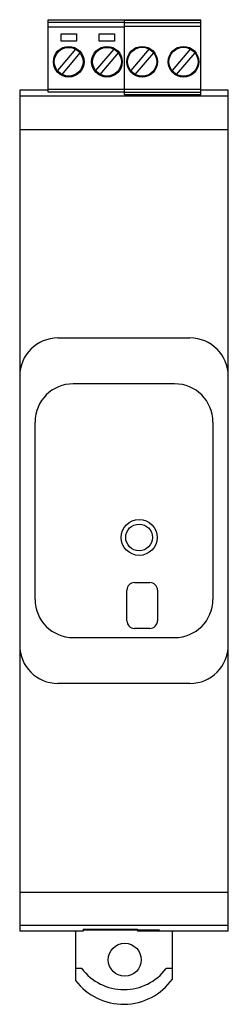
# Model space of a CAD drawing. Header units: millimetres. Extents: x 41 to 69, y 11 to 140.
import ezdxf

# ---------------------------------------------------------------- set-up
doc = ezdxf.new("R2010")
doc.units = ezdxf.units.MM
doc.header["$LTSCALE"] = 9.876084
doc.layers.add('00_COMPONENTS', color=7, linetype='CONTINUOUS')

msp = doc.modelspace()

# ---------------------------------------------------------------- linework, layer by layer
at = {"layer": '00_COMPONENTS', "color": 7, "linetype": 'Continuous'}
for p, q in [((45.03, 130.25), (45.03, 139.73)), ((45.03, 139.73), (65.01, 139.73)), ((45.03, 139.43), (55.01, 139.43)), ((55.01, 129.91), (55.01, 139.66)), ((55.01, 139.66), (65.01, 139.66)), ((55.01, 139.36), (65.01, 139.36)), ((65.01, 129.91), (65.01, 139.73)), ((45.03, 138.8), (55.01, 138.8)), ((55.01, 138.88), (65.01, 138.88)), ((46.73, 136.9), (46.73, 137.9)), ((46.73, 137.9), (48.73, 137.9)), ((48.73, 136.9), (46.73, 136.9)), ((48.73, 137.9), (48.73, 136.9)), ((51.73, 136.9), (51.73, 137.9)), ((51.73, 137.9), (53.73, 137.9)), ((53.73, 136.9), (51.73, 136.9)), ((53.73, 137.9), (53.73, 136.9)), ((48.61, 135.89), (46.25, 133.09)), ((46.86, 132.57), (49.22, 135.38)), ((53.61, 135.89), (51.25, 133.09)), ((51.86, 132.57), (54.22, 135.38)), ((58.23, 135.91), (55.83, 133.08)), ((56.43, 132.56), (58.84, 135.39)), ((63.63, 135.91), (61.23, 133.08)), ((61.83, 132.56), (64.24, 135.39)), ((41.33, 130.51), (41.33, 20.43)), ((45.03, 130.51), (41.33, 130.51)), ((45.03, 130.63), (65.01, 130.63)), ((55.01, 130.25), (45.03, 130.25)), ((55.01, 130.26), (65.01, 130.26)), ((68.57, 130.51), (65.01, 130.51)), ((68.57, 20.43), (68.57, 130.51)), ((41.33, 129.76), (68.57, 129.76)), ((65.01, 129.91), (55.01, 129.91)), ((41.33, 125.34), (68.57, 125.34)), ((46.33, 98.07), (63.57, 98.07)), ((61.57, 92.07), (48.33, 92.07)), ((43.33, 63.85), (43.33, 87.07)), ((66.57, 87.07), (66.57, 63.85)), ((56.33, 66.06), (58.33, 66.06)), ((55.33, 61.06), (55.33, 65.06)), ((59.33, 65.06), (59.33, 61.06)), ((58.33, 60.06), (56.33, 60.06)), ((48.33, 58.85), (61.57, 58.85)), ((63.57, 52.85), (46.33, 52.85)), ((41.33, 25.51), (68.57, 25.51)), ((68.57, 21.15), (41.33, 21.15)), ((49.63, 20.68), (56.73, 20.68)), ((49.63, 20.68), (49.63, 20.43)), ((56.73, 20.68), (56.73, 20.43)), ((49.63, 20.43), (41.33, 20.43)), ((48.63, 20.43), (48.63, 13.96)), ((56.73, 20.56), (49.63, 20.56)), ((56.73, 20.61), (57.83, 20.61)), ((68.57, 20.43), (56.73, 20.43)), ((57.83, 20.61), (57.83, 20.43)), ((57.83, 20.58), (59.53, 20.58)), ((59.53, 20.46), (57.83, 20.46)), ((59.53, 20.58), (59.53, 20.46)), ((61.27, 14.15), (61.27, 20.43)), ((49.43, 15.52), (48.63, 15.52)), ((61.27, 15.52), (60.47, 15.52))]:
    msp.add_line(p, q, dxfattribs=at)
for centre, radius in [((47.73, 134.23), 2), ((47.73, 134.23), 1.88), ((52.73, 134.23), 2), ((52.73, 134.23), 1.88), ((57.33, 134.23), 2), ((57.33, 134.23), 1.9), ((62.73, 134.23), 2), ((62.73, 134.23), 1.9), ((56.93, 71.96), 2.35), ((56.93, 71.96), 1.75), ((55.05, 16.68), 2.15)]:
    msp.add_circle(centre, radius, dxfattribs=at)
for centre, radius, start, end in [((46.33, 93.07), 5, 90, 180), ((63.57, 93.07), 5, 0, 90), ((48.33, 87.07), 5, 90, 180), ((61.57, 87.07), 5, 0, 90), ((56.33, 65.06), 1, 90, 180), ((58.33, 65.06), 1, 0, 90), ((48.33, 63.85), 5, 180, 270), ((61.57, 63.85), 5, 270, 360), ((56.33, 61.06), 1, 180, 270), ((58.33, 61.06), 1, 270, 360), ((46.33, 57.85), 5, 180, 270), ((63.57, 57.85), 5, 270, 360), ((54.95, 19.7), 6.92, 217.0901, 322.9099), ((54.88, 18.68), 7.83, 217.0236, 324.6989)]:
    msp.add_arc(centre, radius, start, end, dxfattribs=at)

doc.saveas('drawing.dxf')
